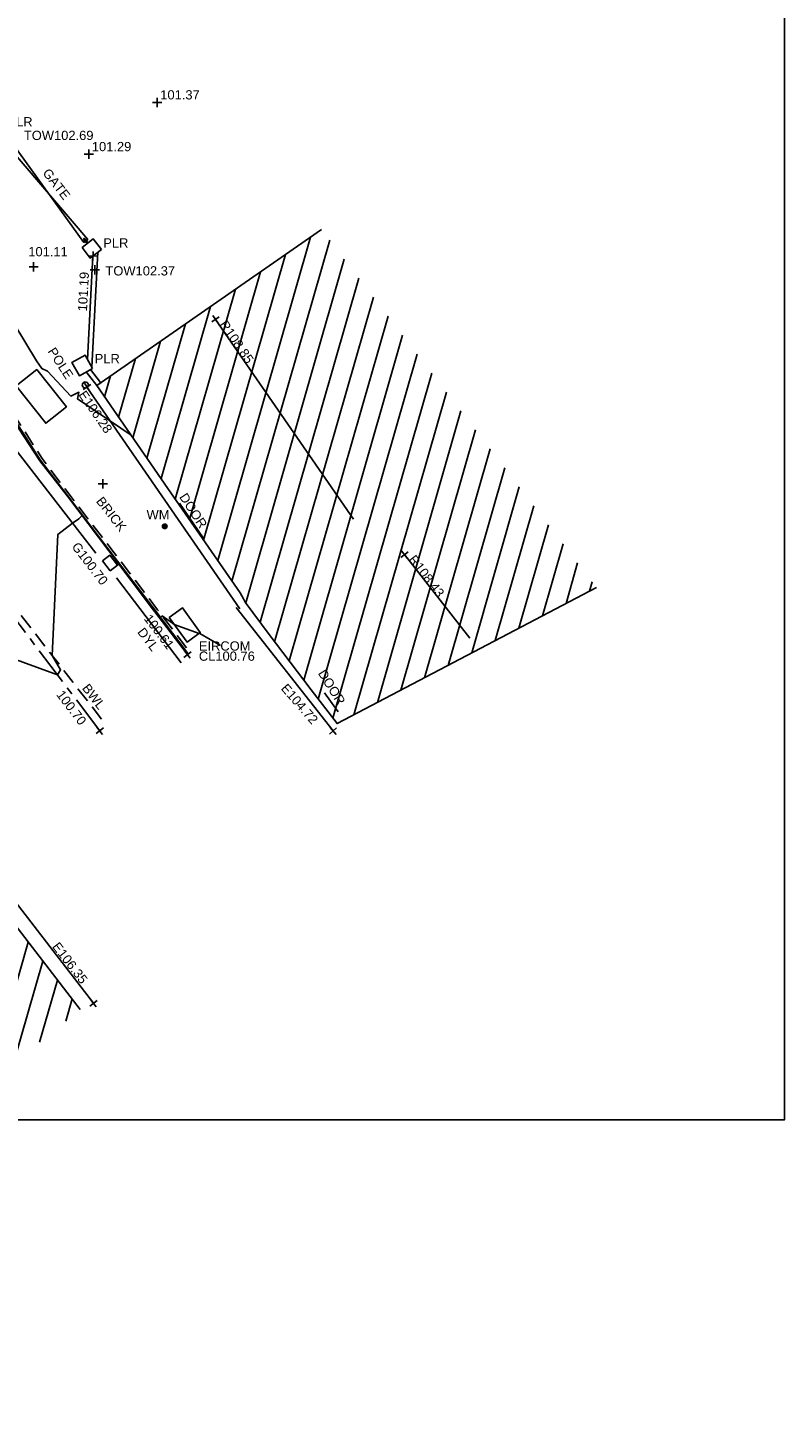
# Model space of a CAD drawing. Extents: x 635157 to 635442, y 694407 to 694910.
# Tile 27 of 103: x 635417 to 635442, y 694479 to 694524. Entities that reach past the tile are written whole.
import ezdxf

# ---------------------------------------------------------------- set-up
doc = ezdxf.new("R2010")
doc.units = 0
doc.header["$MEASUREMENT"] = 0
doc.linetypes.add('CENTER', pattern=[2, 1.25, -0.25, 0.25, -0.25])
doc.linetypes.add('DASHED', pattern=[0.75, 0.5, -0.25])
doc.layers.get('0').update_dxf_attribs({"color": 12, "linetype": 'CONTINUOUS'})
for name, color, linetype in [('BUILDING', 5, 'CONTINUOUS'), ('CHANGE_OF_SURFACE', 7, 'DASHED'), ('CONTOURS_INDEX', 4, 'CONTINUOUS'), ('CONTOURS_MINOR', 132, 'CONTINUOUS'), ('DOOR', 7, 'CONTINUOUS'), ('DOOR_TXT', 7, 'CONTINUOUS'), ('EAVE', 3, 'CONTINUOUS'), ('EAVE_LVL', 3, 'CONTINUOUS'), ('EIRCOM_COVER', 3, 'CONTINUOUS'), ('EIRCOM_COVER_RMK', 3, 'CONTINUOUS'), ('GATE', 7, 'CONTINUOUS'), ('GATE_TXT', 7, 'CONTINUOUS'), ('GULLY', 151, 'CONTINUOUS'), ('GULLY_LVL', 151, 'CONTINUOUS'), ('HATCHING', 4, 'CONTINUOUS'), ('KERB_BOTTOM', 172, 'CONTINUOUS'), ('KERB_BOTTOM_LVL', 172, 'CONTINUOUS'), ('KERB_TOP', 2, 'CONTINUOUS'), ('LAYOUTS', 9, 'CONTINUOUS'), ('MARKINGS_DASHED_WHITE', 9, 'DASHED'), ('MARKINGS_DASHED_WHITE_TXT', 9, 'CONTINUOUS'), ('MARKINGS_DOUBLE_YELLOW', 9, 'CONTINUOUS'), ('MARKINGS_DOUBLE_YELLOW_TXT', 9, 'CONTINUOUS'), ('PILLAR', 12, 'CONTINUOUS'), ('PILLAR_RMK', 12, 'CONTINUOUS'), ('POLE', 132, 'CONTINUOUS'), ('POLE_TXT', 132, 'CONTINUOUS'), ('RIDGE', 6, 'CONTINUOUS'), ('RIDGE_LVL', 6, 'CONTINUOUS'), ('ROAD_CROWNLINE', 212, 'CENTER'), ('ROAD_CROWNLINE_LVL', 212, 'CONTINUOUS'), ('SPOT_HEIGHTS', 92, 'CONTINUOUS'), ('SPOT_HEIGHTS_LVL', 92, 'CONTINUOUS'), ('TEXT', 7, 'CONTINUOUS'), ('TEXT_TXT', 7, 'CONTINUOUS'), ('TOP_OF_WALL_LEVEL', 212, 'CONTINUOUS'), ('TOP_OF_WALL_LEVEL_TXT', 212, 'CONTINUOUS'), ('WALL', 12, 'CONTINUOUS'), ('WALL_LVL', 12, 'CONTINUOUS'), ('WATER_METER', 5, 'CONTINUOUS'), ('WATER_METER_TXT', 5, 'CONTINUOUS')]:
    doc.layers.add(name, color=color, linetype=linetype)
doc.styles.add('Arial', font='arial.ttf')

# ---------------------------------------------------------------- blocks, each defined once
blk = doc.blocks.new('MH_CIR2')
at = {"color": 0, "linetype": 'ByBlock', "flags": 128}
for points in [[(0.5, 0), (0.475, 0.154), (0.404, 0.293), (0.293, 0.404), (0.154, 0.475), (0, 0.5), (-0.154, 0.475), (-0.293, 0.404), (-0.404, 0.293), (-0.475, 0.154), (-0.5, 0), (-0.475, -0.154), (-0.404, -0.293), (-0.293, -0.404), (-0.154, -0.475), (0, -0.5), (0.154, -0.475), (0.293, -0.404), (0.404, -0.293), (0.475, -0.154)], [(-0.499, -0.033), (0.033, 0.499)], [(-0.496, 0.06), (-0.06, 0.496)], [(-0.488, -0.111), (0.111, 0.488)], [(-0.467, -0.18), (0.18, 0.467)], [(-0.467, 0.179), (-0.179, 0.467)], [(-0.438, -0.241), (0.241, 0.438)], [(-0.403, -0.296), (0.296, 0.403)], [(-0.362, -0.345), (0.345, 0.362)], [(-0.315, -0.388), (0.388, 0.315)], [(-0.263, -0.425), (0.425, 0.263)], [(-0.204, -0.456), (0.456, 0.204)], [(-0.138, -0.48), (0.48, 0.138)], [(-0.064, -0.496), (0.496, 0.064)], [(0.5, 0), (0.475, -0.154)], [(0.022, -0.5), (0.5, -0.022)], [(0.128, -0.483), (0.483, -0.128)], [(0.305, -0.396), (0.396, -0.305)]]:
    blk.add_lwpolyline(points, dxfattribs=at)
blk = doc.blocks.new('GATE')
at = {"color": 0, "linetype": 'ByBlock', "flags": 128}
for points in [[(-0.450902, 0), (-0.451904, 0.007014), (-0.455912, 0.014028), (-0.460922, 0.019038), (-0.467936, 0.023046), (-0.475952, 0.024048), (-0.482966, 0.023046), (-0.48998, 0.019038), (-0.49499, 0.014028), (-0.498998, 0.007014), (-0.5, 0), (-0.498998, -0.007014), (-0.49499, -0.014028), (-0.48998, -0.019038), (-0.482966, -0.023046), (-0.475952, -0.024048), (-0.467936, -0.023046), (-0.460922, -0.019038), (-0.455912, -0.014028), (-0.451904, -0.007014)], [(-0.475952, 0.024048), (-0.475952, 0.078156), (0.475952, -0.078156), (0.475952, -0.024048)], [(-0.475952, -0.024048), (-0.475952, -0.078156), (0.475952, 0.078156), (0.475952, 0.024048)], [(-0.450902, 0), (-0.451904, -0.007014)], [(0.5, 0), (0.498998, 0.007014), (0.49499, 0.014028), (0.48998, 0.019038), (0.482966, 0.023046), (0.475952, 0.024048), (0.467936, 0.023046), (0.460922, 0.019038), (0.455912, 0.014028), (0.451904, 0.007014), (0.450902, 0), (0.451904, -0.007014), (0.455912, -0.014028), (0.460922, -0.019038), (0.467936, -0.023046), (0.475952, -0.024048), (0.482966, -0.023046), (0.48998, -0.019038), (0.49499, -0.014028), (0.498998, -0.007014)], [(0.5, 0), (0.498998, -0.007014)]]:
    blk.add_lwpolyline(points, dxfattribs=at)
blk = doc.blocks.new('SPOT')
at = {"color": 0, "linetype": 'ByBlock', "flags": 128}
for points in [[(-0.5, 0), (0.5, 0)], [(0, 0.5), (0, -0.5)]]:
    blk.add_lwpolyline(points, dxfattribs=at)
blk = doc.blocks.new('CIRCL')
at = {"color": 0, "linetype": 'ByBlock', "flags": 128}
for points in [[(0.5, 0), (0.475, 0.154), (0.404, 0.293), (0.293, 0.404), (0.154, 0.475), (0, 0.5), (-0.154, 0.475), (-0.293, 0.404), (-0.404, 0.293), (-0.475, 0.154), (-0.5, 0), (-0.475, -0.154), (-0.404, -0.293), (-0.293, -0.404), (-0.154, -0.475), (0, -0.5), (0.154, -0.475), (0.293, -0.404), (0.404, -0.293), (0.475, -0.154)], [(0.5, 0), (0.475, -0.154)]]:
    blk.add_lwpolyline(points, dxfattribs=at)

msp = doc.modelspace()

# ---------------------------------------------------------------- hatches: boundary and pattern name
at = {"layer": 'HATCHING'}
h = msp.add_hatch(dxfattribs=at)
h.set_pattern_fill('ANSI31', color=256, scale=5, angle=29)
h.paths.add_polyline_path([(635375.761, 694495.577), (635369.651, 694489.99), (635373.953, 694484.959), (635376.612, 694487.233), (635376.908, 694486.913), (635378.124, 694487.967), (635377.825, 694488.285), (635380.257, 694490.403)])
h.paths.add_polyline_path([(635386.735, 694482.092), (635382.232, 694478.239), (635377.264, 694473.927), (635373.703, 694470.866), (635379.644, 694463.935), (635392.289, 694475.638)])
h.paths.add_polyline_path([(635400.105, 694493.672), (635389.07, 694484.138), (635394.147, 694478.241), (635405.114, 694487.866)])
h.paths.add_polyline_path([(635414.354, 694498.338), (635411.485, 694502.049), (635405.029, 694497.064), (635412.734, 694487.163), (635419.036, 694492.258)])
h.paths.add_polyline_path([(635406.553, 694510.502), (635405.186, 694512.171), (635402.921, 694514.956), (635400.384, 694518.061), (635398.911, 694519.718), (635396.087, 694522.809), (635392.808, 694519.852), (635385.975, 694514.112), (635395.659, 694502.571), (635401.099, 694507.211), (635401.496, 694506.698)])
h.paths.add_polyline_path([(635426.874, 694517.566), (635419.573, 694512.507), (635421.884, 694509.166), (635424.227, 694505.781), (635424.337, 694505.581), (635424.396, 694505.475), (635425.173, 694504.426), (635426.531, 694502.629), (635427.374, 694501.532), (635435.798, 694505.95)])
h.paths.add_polyline_path([(635376.564, 694486.763), (635377.854, 694487.892), (635377.551, 694488.238), (635376.261, 694487.109)], flags=25)
h.paths.add_polyline_path([(635372.129, 694487.575), (635373.436, 694488.719), (635373.134, 694489.065), (635371.826, 694487.921)], flags=24)
h.paths.add_polyline_path([(635376.405, 694487.365), (635377.496, 694488.262), (635377.2, 694488.622), (635376.109, 694487.725)], flags=24)
h.paths.add_polyline_path([(635377.121, 694467.895), (635378.437, 694469.03), (635378.136, 694469.378), (635376.821, 694468.243)], flags=24)
h.paths.add_polyline_path([(635383.717, 694477.795), (635384.727, 694478.782), (635384.402, 694479.115), (635383.391, 694478.129)], flags=24)
h.paths.add_polyline_path([(635376.963, 694471.958), (635378.026, 694472.889), (635377.719, 694473.239), (635376.656, 694472.309)], flags=24)
h.paths.add_polyline_path([(635391.965, 694481.245), (635393.278, 694482.384), (635392.976, 694482.731), (635391.664, 694481.592)], flags=24)
h.paths.add_polyline_path([(635396.725, 694489.134), (635397.795, 694490.056), (635397.491, 694490.409), (635396.421, 694489.487)], flags=24)
h.paths.add_polyline_path([(635392.397, 694485.349), (635393.436, 694486.306), (635393.12, 694486.648), (635392.081, 694485.692)], flags=24)
h.paths.add_polyline_path([(635409.423, 694498.224), (635410.484, 694496.849), (635410.848, 694497.129), (635409.787, 694498.505)], flags=24)
h.paths.add_polyline_path([(635409.127, 694499.562), (635410.167, 694499.562), (635410.167, 694500.028), (635409.127, 694500.028)], flags=24)
h.paths.add_polyline_path([(635407.856, 694498.736), (635409.829, 694498.736), (635409.829, 694499.201), (635407.856, 694499.201)], flags=24)
h.paths.add_polyline_path([(635407.856, 694499.066), (635408.43, 694499.066), (635408.43, 694499.531), (635407.856, 694499.531)], flags=24)
h.paths.add_polyline_path([(635409.871, 694500.788), (635411.144, 694499.281), (635411.5, 694499.582), (635410.226, 694501.088)], flags=24)
h.paths.add_polyline_path([(635410.123, 694501.001), (635410.493, 694500.562), (635410.849, 694500.863), (635410.478, 694501.301)], flags=25)
h.paths.add_polyline_path([(635406.662, 694497.946), (635407.237, 694497.946), (635407.237, 694498.412), (635406.662, 694498.412)], flags=24)
h.paths.add_polyline_path([(635406.662, 694497.611), (635408.635, 694497.611), (635408.635, 694498.077), (635406.662, 694498.077)], flags=24)
h.paths.add_polyline_path([(635405.558, 694496.617), (635407.321, 694496.617), (635407.321, 694497.082), (635405.558, 694497.082)], flags=24)
h.paths.add_polyline_path([(635405.561, 694496.954), (635406.293, 694496.954), (635406.293, 694497.404), (635405.561, 694497.404)], flags=24)
h.paths.add_polyline_path([(635411.234, 694501.456), (635412.101, 694500.341), (635412.468, 694500.626), (635411.602, 694501.742)], flags=24)
h.paths.add_polyline_path([(635399.757, 694517.93), (635400.849, 694516.608), (635401.203, 694516.901), (635400.111, 694518.222)], flags=24)
h.paths.add_polyline_path([(635398.009, 694515.162), (635399.106, 694513.814), (635399.462, 694514.104), (635398.366, 694515.452)], flags=24)
h.paths.add_polyline_path([(635392.312, 694518.765), (635393.492, 694517.489), (635393.829, 694517.801), (635392.649, 694519.077)], flags=24)
h.paths.add_polyline_path([(635399.044, 694518.002), (635399.776, 694518.002), (635399.776, 694518.452), (635399.044, 694518.452)], flags=24)
h.paths.add_polyline_path([(635396.331, 694521.378), (635397.326, 694520.375), (635397.656, 694520.703), (635396.661, 694521.706)], flags=24)
h.paths.add_polyline_path([(635402.658, 694514.34), (635403.559, 694513.252), (635403.917, 694513.549), (635403.016, 694514.637)], flags=24)
h.paths.add_polyline_path([(635403.641, 694510.506), (635405.404, 694510.506), (635405.404, 694510.971), (635403.641, 694510.971)], flags=24)
h.paths.add_polyline_path([(635403.644, 694510.843), (635404.376, 694510.843), (635404.376, 694511.293), (635403.644, 694511.293)], flags=24)
h.paths.add_polyline_path([(635399.797, 694507.348), (635401.56, 694507.348), (635401.56, 694507.813), (635399.797, 694507.813)], flags=24)
h.paths.add_polyline_path([(635399.8, 694507.685), (635400.532, 694507.685), (635400.532, 694508.135), (635399.8, 694508.135)], flags=24)
h.paths.add_polyline_path([(635429.57, 694506.871), (635430.624, 694505.489), (635430.989, 694505.768), (635429.936, 694507.15)], flags=24)
h.paths.add_polyline_path([(635423.433, 694514.504), (635424.421, 694513.074), (635424.799, 694513.336), (635423.811, 694514.765)], flags=24)
h.paths.add_polyline_path([(635422.129, 694508.909), (635422.902, 694507.727), (635423.292, 694507.981), (635422.519, 694509.164)], flags=24)
h.paths.add_polyline_path([(635426.631, 694503.191), (635427.38, 694501.993), (635427.775, 694502.239), (635427.026, 694503.438)], flags=24)
h.paths.add_polyline_path([(635376.316, 694489.245), (635377.048, 694489.245), (635377.048, 694489.695), (635376.316, 694489.695)], flags=24)
h.paths.add_polyline_path([(635376.313, 694488.907), (635378.076, 694488.907), (635378.076, 694489.373), (635376.313, 694489.373)], flags=24)

# ---------------------------------------------------------------- linework, layer by layer
at = {"layer": 'BUILDING', "flags": 128}
for points in [[(635426.874, 694517.566), (635419.573, 694512.507), (635421.884, 694509.166), (635424.227, 694505.781), (635424.337, 694505.581), (635424.396, 694505.475), (635425.173, 694504.426), (635426.531, 694502.629), (635427.374, 694501.532), (635435.798, 694505.95)], [(635419.036, 694492.258), (635414.354, 694498.338), (635411.485, 694502.049), (635405.029, 694497.064), (635412.734, 694487.163)]]:
    msp.add_lwpolyline(points, dxfattribs=at)
at = {"layer": 'CHANGE_OF_SURFACE', "flags": 128}
msp.add_lwpolyline([(635407.942, 694521.779), (635409.284, 694520.307), (635410.409, 694519.053), (635411.562, 694517.801), (635412.743, 694516.536), (635415.161, 694513.489), (635416.961, 694511.449), (635417.798, 694510.136), (635418.683, 694508.979), (635420.063, 694507.175), (635421.551, 694505.225), (635422.606, 694503.84)], dxfattribs=at)
at = {"layer": 'CONTOURS_INDEX', "flags": 128}
msp.add_lwpolyline([(635416.52, 694515.138), (635417.619, 694513.311), (635417.792, 694513.057), (635417.971, 694512.974), (635418.736, 694512.164), (635418.997, 694512.285), (635418.953, 694512.072), (635420.688, 694510.894)], dxfattribs=at)
at = {"layer": 'CONTOURS_MINOR', "flags": 128}
msp.add_lwpolyline([(635423.592, 694504.065), (635422.919, 694504.456), (635422.894, 694504.459), (635422.093, 694504.752), (635422.039, 694504.791), (635421.702, 694505.026), (635421.643, 694504.98), (635420.421, 694506.565), (635419.986, 694507.135), (635419.561, 694507.685), (635419.1, 694508.288), (635418.989, 694508.181), (635418.788, 694508.041), (635418.313, 694507.671), (635418.127, 694503.747), (635418.403, 694503.276), (635418.298, 694503.118), (635415.594, 694504.103)], dxfattribs=at)
at = {"layer": 'DOOR', "flags": 128}
for points in [[(635422.264, 694508.684), (635423.033, 694507.564)], [(635426.972, 694502.527), (635427.414, 694501.912)]]:
    msp.add_lwpolyline(points, dxfattribs=at)
at = {"layer": 'EAVE', "flags": 128}
for points in [[(635424.222, 694505.257), (635419.257, 694512.456)], [(635424.1, 694505.298), (635427.246, 694501.294)], [(635411.751, 694502.46), (635419.467, 694492.457)]]:
    msp.add_lwpolyline(points, dxfattribs=at)
at = {"layer": 'EIRCOM_COVER', "flags": 128}
for points in [[(635416.957, 694512.49), (635417.628, 694513.024), (635418.589, 694511.816), (635417.918, 694511.282)], [(635421.925, 694504.982), (635422.353, 694505.293), (635422.937, 694504.49), (635422.509, 694504.179)]]:
    msp.add_lwpolyline(points, close=True, dxfattribs=at)
at = {"layer": 'GULLY', "flags": 128}
msp.add_lwpolyline([(635419.764, 694506.818), (635419.999, 694506.999), (635420.249, 694506.673), (635420.014, 694506.492)], close=True, dxfattribs=at)
at = {"layer": 'KERB_BOTTOM', "flags": 128}
msp.add_lwpolyline([(635422.517, 694503.772), (635421.462, 694505.157), (635421.42, 694505.212), (635419.97, 694507.14), (635418.622, 694508.917), (635417.732, 694510.066), (635416.872, 694511.367), (635415.317, 694513.121), (635415.055, 694513.417), (635412.668, 694516.482), (635411.48, 694517.725), (635409.186, 694520.279), (635408.803, 694520.698), (635406.784, 694522.901), (635404.977, 694524.858)], dxfattribs=at)
at = {"layer": 'KERB_TOP', "flags": 128}
msp.add_lwpolyline([(635404.982, 694524.89), (635406.832, 694522.892), (635407.791, 694521.833), (635409.229, 694520.257), (635410.354, 694519.002), (635411.507, 694517.75), (635412.686, 694516.487), (635415.104, 694513.441), (635416.901, 694511.404), (635417.737, 694510.093), (635418.624, 694508.933), (635420.004, 694507.129), (635421.491, 694505.179), (635422.546, 694503.794)], dxfattribs=at)
at = {"layer": 'LAYOUTS', "linetype": 'ByBlock'}
msp.add_lwpolyline([(635281.698, 694488.675), (635441.898, 694488.675), (635441.898, 694583.275), (635281.698, 694583.275)], close=True, dxfattribs=at)
at = {"layer": 'MARKINGS_DASHED_WHITE', "flags": 128}
msp.add_lwpolyline([(635314.845, 694608.244), (635318.629, 694604.093), (635326.913, 694595.404), (635335.078, 694587.037), (635340.212, 694582.027), (635348.756, 694573.706), (635355.519, 694567.402), (635362.002, 694561.583), (635370.435, 694553.951), (635378.967, 694546.407), (635387.224, 694538.74), (635393.798, 694532.215), (635399.967, 694525.73), (635407.685, 694516.798), (635413.095, 694510.244), (635419.86, 694501.51)], dxfattribs=at)
at = {"layer": 'MARKINGS_DOUBLE_YELLOW', "flags": 128}
for points in [[(635411.936, 694516.634), (635413.842, 694514.414), (635416.837, 694510.559), (635419.546, 694507.063)], [(635420.217, 694506.264), (635422.313, 694503.502)]]:
    msp.add_lwpolyline(points, dxfattribs=at)
at = {"layer": 'PILLAR', "flags": 128}
for points in [[(635419.725, 694516.92), (635419.462, 694517.261), (635419.102, 694516.983), (635419.365, 694516.642)], [(635419.44, 694513.06), (635419.197, 694513.494), (635418.771, 694513.255), (635419.014, 694512.821)]]:
    msp.add_lwpolyline(points, close=True, dxfattribs=at)
at = {"layer": 'RIDGE', "flags": 128}
for points in [[(635423.43, 694514.652), (635427.906, 694508.173)], [(635429.561, 694507.019), (635431.686, 694504.305)]]:
    msp.add_lwpolyline(points, dxfattribs=at)
at = {"layer": 'ROAD_CROWNLINE', "flags": 128}
msp.add_lwpolyline([(635419.671, 694501.303), (635416.011, 694506.14), (635415.688, 694506.568), (635412.325, 694510.794), (635409.757, 694513.943), (635406.514, 694517.919), (635403.309, 694521.584), (635399.786, 694525.612), (635396.604, 694529.001), (635393.678, 694532.117), (635389.613, 694536.149), (635387.129, 694538.612), (635382.343, 694543.013), (635378.845, 694546.23), (635374.913, 694549.706), (635370.468, 694553.635), (635367.442, 694556.352), (635361.957, 694561.277), (635360.005, 694563.038), (635352.582, 694569.738), (635352.46, 694569.848), (635345.364, 694576.659), (635341.352, 694580.51), (635338.187, 694583.623), (635331.587, 694590.115), (635331.072, 694590.649), (635324.124, 694597.841), (635321.685, 694600.367), (635317.106, 694604.964), (635314.301, 694607.779), (635312.789, 694609.347), (635311.303, 694611.122), (635310.312, 694612.292)], dxfattribs=at)
at = {"layer": 'SPOT_HEIGHTS'}
for p in [(635421.536, 694521.688), (635419.315, 694520.009), (635417.526, 694516.358)]:
    msp.add_point(p, dxfattribs=at)
at = {"layer": 'WALL', "flags": 128}
for points in [[(635419.416, 694513.103), (635419.612, 694516.833)], [(635419.276, 694513.353), (635419.452, 694516.709)], [(635419.573, 694512.507), (635419.236, 694512.946)], [(635419.695, 694512.601), (635419.372, 694513.021)]]:
    msp.add_lwpolyline(points, dxfattribs=at)

# ---------------------------------------------------------------- block references
at = {"layer": 'EAVE_LVL', "xscale": 0.3, "yscale": 0.3, "zscale": 0.3}
for p, rotation in [((635419.257, 694512.456), 304.593231), ((635427.246, 694501.294), 311.013092), ((635419.467, 694492.457), 307.645477)]:
    msp.add_blockref('SPOT', p, dxfattribs=dict(at, rotation=rotation))
at = {"layer": 'GATE', "xscale": 4.102566, "rotation": 308.107133}
msp.add_blockref('GATE', (635418.014, 694518.735), dxfattribs=at)
at = {"layer": 'KERB_BOTTOM_LVL', "xscale": 0.3, "yscale": 0.3, "zscale": 0.3, "rotation": 307.2977289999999}
msp.add_blockref('SPOT', (635422.517, 694503.772), dxfattribs=at)
at = {"layer": 'POLE', "xscale": 0.2, "yscale": 0.2, "zscale": 0.2}
msp.add_blockref('CIRCL', (635419.203, 694512.522), dxfattribs=at)
at = {"layer": 'RIDGE_LVL', "xscale": 0.3, "yscale": 0.3, "zscale": 0.3}
for p, rotation in [((635423.43, 694514.652), 304.6385500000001), ((635429.561, 694507.019), 307.304199)]:
    msp.add_blockref('SPOT', p, dxfattribs=dict(at, rotation=rotation))
at = {"layer": 'ROAD_CROWNLINE_LVL', "xscale": 0.3, "yscale": 0.3, "zscale": 0.3, "rotation": 307.107697}
msp.add_blockref('SPOT', (635419.671, 694501.303), dxfattribs=at)
at = {"layer": 'SPOT_HEIGHTS_LVL', "xscale": 0.3, "yscale": 0.3, "zscale": 0.3}
for p in [(635421.536, 694521.688), (635419.315, 694520.009), (635417.526, 694516.358)]:
    msp.add_blockref('SPOT', p, dxfattribs=at)
at = {"layer": 'TEXT', "xscale": 0.3, "yscale": 0.3, "zscale": 0.3}
msp.add_blockref('SPOT', (635419.771, 694509.316), dxfattribs=at)
at = {"layer": 'TOP_OF_WALL_LEVEL', "xscale": 0.3, "yscale": 0.3, "zscale": 0.3}
msp.add_blockref('SPOT', (635419.509, 694516.26), dxfattribs=at)
at = {"layer": 'WALL_LVL', "xscale": 0.3, "yscale": 0.3, "zscale": 0.3, "rotation": 87.004959}
msp.add_blockref('SPOT', (635419.452, 694516.709), dxfattribs=at)
at = {"layer": 'WATER_METER', "xscale": 0.15, "yscale": 0.15, "zscale": 0.15}
msp.add_blockref('MH_CIR2', (635421.783, 694507.936), dxfattribs=at)

# ---------------------------------------------------------------- texts
at = {"layer": 'DOOR_TXT', "style": 'Arial'}
for rotation, p in [(303.166, (635422.241, 694508.889)), (301.9803, (635426.743, 694503.169))]:
    msp.add_text('DOOR', height=0.3, rotation=rotation, dxfattribs=at).set_placement(p)
at = {"layer": 'EAVE_LVL', "style": 'Arial'}
for s, rotation, p in [('E106.28', 304.5932, (635418.969, 694512.206)), ('E104.72', 311.0131, (635425.534, 694502.664)), ('E106.35', 307.6455, (635418.112, 694494.293))]:
    msp.add_text(s, height=0.3, rotation=rotation, dxfattribs=at).set_placement(p)
at = {"layer": 'EIRCOM_COVER_RMK', "style": 'Arial'}
for s, p in [('CL100.76', (635422.889, 694503.573)), ('EIRCOM', (635422.889, 694503.903))]:
    msp.add_text(s, height=0.3, dxfattribs=at).set_placement(p)
at = {"layer": 'GATE_TXT', "style": 'Arial'}
msp.add_text('GATE', height=0.3, rotation=308.1071, dxfattribs=at).set_placement((635417.799, 694519.399))
at = {"layer": 'GULLY_LVL', "style": 'Arial'}
msp.add_text('G100.70', height=0.3, rotation=307.4836, dxfattribs=at).set_placement((635418.745, 694507.273))
at = {"layer": 'KERB_BOTTOM_LVL', "style": 'Arial'}
msp.add_text('100.61', height=0.3, rotation=307.2977, dxfattribs=at).set_placement((635421.09, 694504.935))
at = {"layer": 'MARKINGS_DASHED_WHITE_TXT', "style": 'Arial'}
msp.add_text('BWL', height=0.3, rotation=307.7599, dxfattribs=at).set_placement((635419.082, 694502.678))
at = {"layer": 'MARKINGS_DOUBLE_YELLOW_TXT', "style": 'Arial'}
msp.add_text('DYL', height=0.3, rotation=307.1938, dxfattribs=at).set_placement((635420.875, 694504.502))
at = {"layer": 'PILLAR_RMK', "style": 'Arial'}
for p in [(635416.677, 694520.914), (635419.786, 694516.982), (635419.509, 694513.229)]:
    msp.add_text('PLR', height=0.3, dxfattribs=at).set_placement(p)
at = {"layer": 'POLE_TXT', "style": 'Arial'}
msp.add_text('POLE', height=0.3, rotation=303.0949, dxfattribs=at).set_placement((635417.971, 694513.616))
at = {"layer": 'RIDGE_LVL', "style": 'Arial'}
for s, rotation, p in [('R108.85', 304.6386, (635423.544, 694514.488)), ('R108.43', 307.3042, (635429.682, 694506.86))]:
    msp.add_text(s, height=0.3, rotation=rotation, dxfattribs=at).set_placement(p)
at = {"layer": 'ROAD_CROWNLINE_LVL', "style": 'Arial'}
msp.add_text('100.70', height=0.3, rotation=307.1077, dxfattribs=at).set_placement((635418.248, 694502.471))
at = {"layer": 'SPOT_HEIGHTS_LVL', "style": 'Arial'}
for s, p in [('101.37', (635421.636, 694521.788)), ('101.29', (635419.415, 694520.109)), ('101.11', (635417.352, 694516.699))]:
    msp.add_text(s, height=0.3, dxfattribs=at).set_placement(p)
at = {"layer": 'TEXT_TXT', "style": 'Arial'}
msp.add_text('BRICK', height=0.3, rotation=308.1263, dxfattribs=at).set_placement((635419.536, 694508.746))
at = {"layer": 'TOP_OF_WALL_LEVEL_TXT', "style": 'Arial'}
for s, p in [('TOW102.69', (635417.21, 694520.472)), ('TOW102.37', (635419.858, 694516.076))]:
    msp.add_text(s, height=0.3, dxfattribs=at).set_placement(p)
at = {"layer": 'WALL_LVL', "style": 'Arial'}
msp.add_text('101.19', height=0.3, rotation=87.005, dxfattribs=at).set_placement((635419.257, 694514.905))
at = {"layer": 'WATER_METER_TXT', "style": 'Arial'}
msp.add_text('WM', height=0.3, dxfattribs=at).set_placement((635421.192, 694508.164))

doc.saveas('drawing.dxf')
